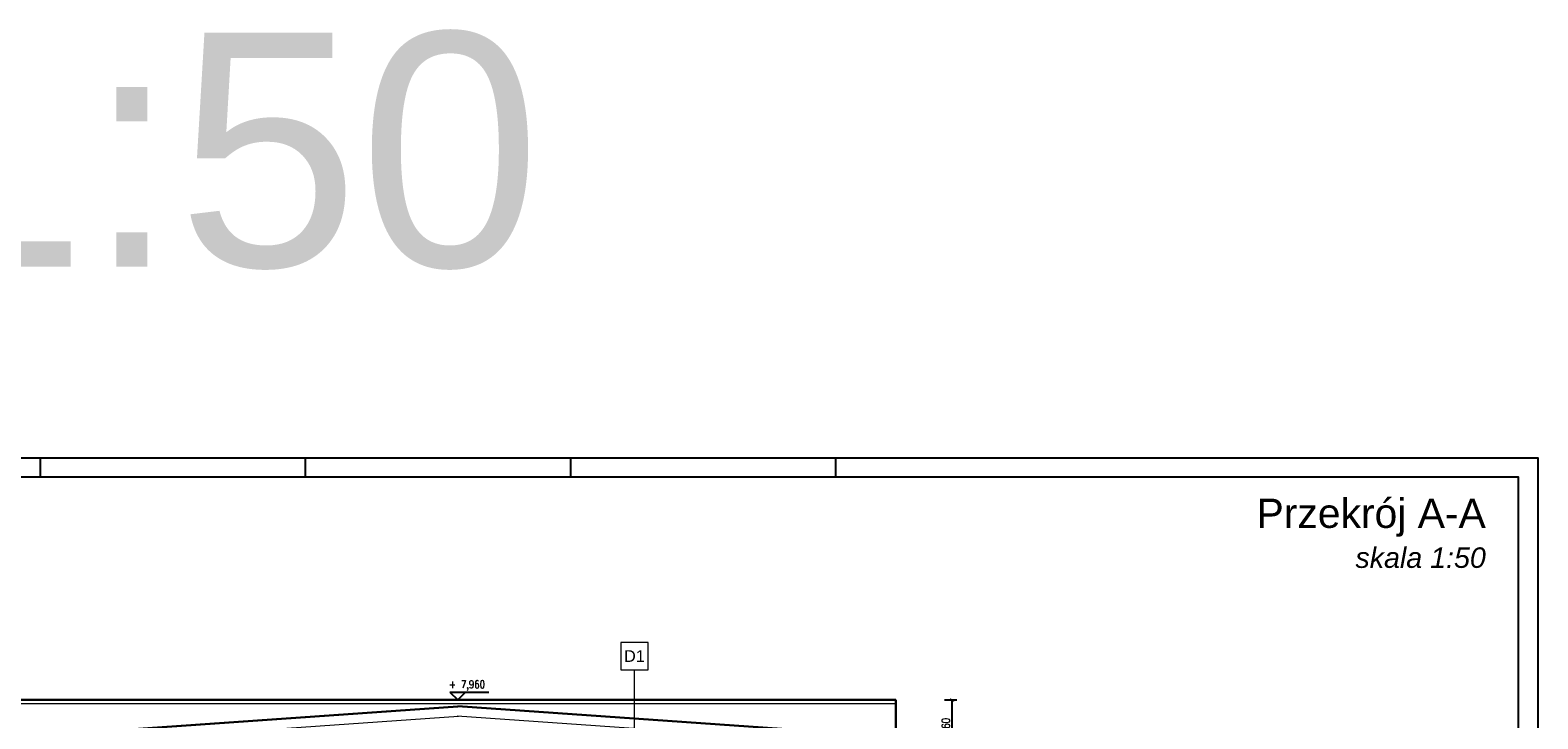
# Model space of a CAD drawing. Header units: millimetres. Extents: x 64838 to 107664, y -36848 to 0.
# Tile 8 of 109: x 65875 to 67808, y -34213 to -33329. Entities that reach past the tile are written whole.
import ezdxf
from ezdxf.enums import TextEntityAlignment as Align

# ---------------------------------------------------------------- set-up
doc = ezdxf.new("R2010")
doc.units = ezdxf.units.MM
doc.layers.get('Defpoints').update_dxf_attribs({"color": 30})
doc.layers.add('e-cad_cienkie', color=1, linetype='Continuous')
doc.layers.add('e-cad_opisy', color=7, linetype='Continuous')
for name, color, linetype, lineweight in [('J 0.15', 40, 'Continuous', 15), ('J wymiary', 1, 'Continuous', 9), ('kreskowanie', 250, 'Continuous', 9), ('OPIS', 7, 'Continuous', 5), ('sciany', 252, 'Continuous', 30)]:
    doc.layers.add(name, color=color, linetype=linetype, lineweight=lineweight)
doc.styles.add('e-cad_1', font='simplex.shx', dxfattribs={"width": 0.8})
doc.styles.get("Standard").update_dxf_attribs({"font": 'arial.ttf'})
doc.dimstyles.new('e-cad_1_50_[cm]', dxfattribs={"dimscale": 5, "dimtxt": 2, "dimasz": 1, "dimexe": 1.25, "dimexo": 0.625, "dimtad": 1, "dimdec": 0, "dimrnd": 0.1, "dimzin": 1, "dimtxsty": 'e-cad_1', "dimblk": 'ARCHTICK', "dimcen": 2.5, "dimclrd": 7, "dimclre": 7, "dimclrt": 7, "dimadec": 0, "dimazin": 0, "dimtfac": 1, "dimtmove": 1, "dimatfit": 3, "dimldrblk": 'OBLIQUE', "dimfxl": 2, "dimfxlon": 1, "dimarcsym": 0})

# ---------------------------------------------------------------- blocks, each defined once
blk = doc.blocks.new('A2_poziom')
at = {"ltscale": 0.8}
for p, q in [((210, 415), (210, 420)), ((278, 415), (278, 420)), ((346, 415), (346, 420)), ((414, 415), (414, 420))]:
    blk.add_line(p, q, dxfattribs=at)
for points in [[(0, 0), (0, 297), (25, 297), (25, 420), (594, 420), (594, 0)], [(30, 5), (589, 5), (589, 415), (30, 415)]]:
    blk.add_lwpolyline(points, close=True)
blk = doc.blocks.new('e-cad_kota_3')
blk.add_line((-2, 2), (8, 2))
blk.add_lwpolyline([(-2, 2), (0, 0), (2, 2)])
at = {"style": 'e-cad_1', "width": 0.8}
blk.add_attdef('ZNAK', text='', height=2, dxfattribs=at).set_placement((-0.5, 3), align=Align.RIGHT)
blk.add_attdef('RZEDNA', (0.8, 3), '', height=2, dxfattribs=at)
blk = doc.blocks.new('_ArchTick')
at = {"color": 0, "linetype": 'ByBlock', "const_width": 0.15}
blk.add_lwpolyline([(-0.5, -0.5), (0.5, 0.5)], dxfattribs=at)
blk = doc.blocks.new('*D615')
at = {"layer": 'Defpoints', "color": 0, "ltscale": 4}
for p in [(66975.1, -34188.4), (67057.5, -34188.4), (67008.2, -34248.4)]:
    blk.add_point(p, dxfattribs=at)
at = {"layer": 'J wymiary', "color": 7, "lineweight": -2, "ltscale": 2}
for p, q in [((67047.5, -34188.4), (67063.7, -34188.4)), ((67057.5, -34248.4), (67057.5, -34188.4)), ((67047.5, -34248.4), (67063.7, -34248.4))]:
    blk.add_line(p, q, dxfattribs=at)
at = {"layer": 'J wymiary', "color": 7, "lineweight": -2, "ltscale": 4, "xscale": 5, "yscale": 5, "zscale": 5}
for p, rotation in [((67057.5, -34188.4), 90), ((67057.5, -34248.4), 270)]:
    blk.add_blockref('_ArchTick', p, dxfattribs=dict(at, rotation=rotation))
at = {"layer": 'J wymiary', "color": 7, "ltscale": 4, "insert": (67049.4, -34218.4), "char_height": 10, "attachment_point": 5, "rotation": 90, "style": 'e-cad_1'}
blk.add_mtext('60', dxfattribs=at)
blk = doc.blocks.new('_Oblique')
at = {"layer": 'kreskowanie', "color": 0, "lineweight": -2}
blk.add_line((-0.5, -0.5), (0.5, 0.5), dxfattribs=at)

msp = doc.modelspace()

# ---------------------------------------------------------------- linework, layer by layer
at = {"layer": 'e-cad_cienkie', "ltscale": 2}
msp.add_line((66416.1, -34188.42), (66448.6, -34188.42), dxfattribs=at)
at = {"layer": 'J 0.15'}
for p, q in [((65904.1, -34232.45), (66423.6, -34196.08)), ((65904.32, -34233.44), (66423.67, -34197.08)), ((66942.89, -34233.44), (66423.53, -34197.08)), ((66943.1, -34232.45), (66423.6, -34196.08)), ((65862.1, -34248.42), (66424.51, -34209.05)), ((66985.1, -34248.42), (66422.7, -34209.05))]:
    msp.add_line(p, q, dxfattribs=at)
at = {"layer": 'OPIS', "ltscale": 50}
msp.add_line((66650.08, -34304.39), (66650.08, -34149.61, 0), dxfattribs=at)
at = {"layer": 'OPIS'}
msp.add_line((66985.1, -34193.42), (65862.1, -34193.42), dxfattribs=at)
at = {"layer": 'OPIS', "ltscale": 50, "elevation": 0}
msp.add_lwpolyline([(66632.58, -34149.61), (66667.58, -34149.61), (66667.58, -34114.61), (66632.58, -34114.61)], close=True, dxfattribs=at)
at = {"layer": 'sciany'}
for p, q in [((66985.1, -34188.42), (65862.1, -34188.42)), ((66985.1, -34248.42), (66985.1, -34188.42))]:
    msp.add_line(p, q, dxfattribs=at)

# ---------------------------------------------------------------- block references
at = {"layer": 'e-cad_opisy', "ltscale": 2, "xscale": 5, "yscale": 5, "zscale": 5}
msp.add_blockref('A2_poziom', (64838.49, -35977.82), dxfattribs=at)
msp.add_blockref('e-cad_kota_3', (66423.6, -34188.42), dxfattribs=at).add_auto_attribs({'RZEDNA': '7,960', 'ZNAK': '+'})

# ---------------------------------------------------------------- texts
at = {"layer": 'OPIS', "insert": (65807.81, -33484.76), "char_height": 300, "width": 1945.3033, "attachment_point": 5, "line_spacing_factor": 0.857143}
msp.add_mtext('{\\fArial|b0|i0|c0|p34;A2 1:50}', dxfattribs=at)
at = {"layer": 'OPIS', "insert": (67232.12, -33974.85), "char_height": 37.5, "width": 1019.3012, "attachment_point": 5}
msp.add_mtext('\\pxqr;Przekrój A-A\\P{\\fArial|b0|i1|c238|p34;\\H0.7x;skala 1:50}', dxfattribs=at)
at = {"layer": 'OPIS', "linetype": 'Continuous', "insert": (66650.08, -34132.11, 0), "char_height": 15, "width": 21.2111, "attachment_point": 5}
msp.add_mtext('{\\A1;D1}', dxfattribs=at)

# ---------------------------------------------------------------- dimensions: what is measured, and where the dimension line sits
at = {"layer": 'J wymiary', "ltscale": 2}
dim = msp.add_linear_dim(base=(67057.49, -34188.42), p1=(67008.2, -34248.45), p2=(66975.1, -34188.42), angle=90, dimstyle='e-cad_1_50_[cm]', dxfattribs=at)
dim.commit()
dim.dimension.update_dxf_attribs({"geometry": '*D615', "text_midpoint": (67049.36, -34218.43)})

doc.saveas('drawing.dxf')
